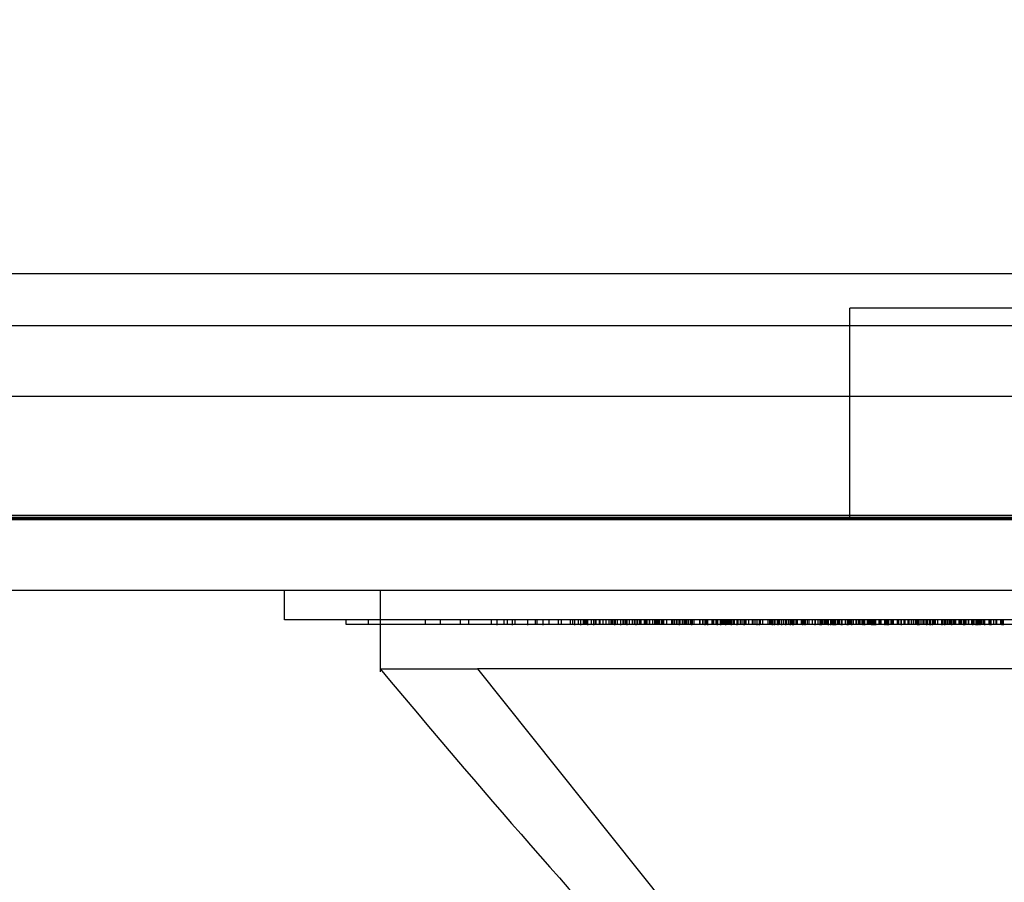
# Model space of a CAD drawing. Header units: inches. Extents: x 1 to 240, y -1 to 159.
# Tile 55 of 111: x 77.909 to 78.911, y 137.375 to 138.253. Entities that reach past the tile are written whole.
import ezdxf
from ezdxf.enums import TextEntityAlignment as Align
from ezdxf.lldxf.tags import DXFTag

# ---------------------------------------------------------------- set-up
doc = ezdxf.new("R2010")
doc.units = ezdxf.units.IN
doc.header["$MEASUREMENT"] = 0
for name, color, linetype in [('COM43543', 7, 'Continuous'), ('COM70219', 7, 'Continuous'), ('COM70657-14', 7, 'Continuous'), ('Default', 7, 'Continuous'), ('HAN13060', 7, 'Continuous'), ('HAN_NUT', 7, 'Continuous'), ('LAB20180', 7, 'Continuous')]:
    doc.layers.add(name, color=color, linetype=linetype)
doc.styles.add('SEACAD_Times_New_Roman', font='times.ttf')
tags = doc.linetypes.add('HIDDEN2', pattern=[0.1875, 0.125, -0.0625]).pattern_tags.tags
tags[6:7] = [DXFTag(74, 4), DXFTag(75, 0), DXFTag(340, '0'), DXFTag(46, 0.0), DXFTag(50, 0.0), DXFTag(44, 0.0), DXFTag(45, 0.0)]
tags[4:5] = [DXFTag(74, 4), DXFTag(75, 0), DXFTag(340, '0'), DXFTag(46, 0.0), DXFTag(50, 0.0), DXFTag(44, 0.0), DXFTag(45, 0.0)]
doc.dimstyles.new('HAMMOND_(STH_-_240x160)', dxfattribs={"dimtxt": 1, "dimasz": 1.25, "dimexe": 0.5, "dimexo": 0.5, "dimgap": 0.25, "dimtad": 0, "dimtih": 1, "dimtoh": 1, "dimzin": 0, "dimdsep": 46, "dimtxsty": 'SEACAD_Times_New_Roman', "dimblk1": '_SE_FILLED', "dimblk2": '_SE_FILLED', "dimsah": 1, "dimcen": 0.5, "dimadec": 0, "dimazin": 0, "dimtfac": 0.8, "dimtofl": 0, "dimtmove": 0, "dimatfit": 3, "dimfxl": 1, "dimtolj": 1, "dimtzin": 0, "dimarcsym": 0})

# ---------------------------------------------------------------- blocks, each defined once
blk = doc.blocks.new('SE4')
at = {"layer": 'COM43543', "color": 7, "linetype": 'HIDDEN2'}
for p, q in [((80.4219, 137.9417), (53.0596, 137.9417)), ((80.4219, 137.8697), (53.0596, 137.8697))]:
    blk.add_line(p, q, dxfattribs=at)
at = {"layer": 'COM70219', "color": 7, "linetype": 'HIDDEN2'}
for p, q in [((80.1617, 137.9945), (53.3227, 137.9945)), ((80.1617, 137.7485), (53.3227, 137.7485)), ((80.1617, 137.7465), (53.3227, 137.7465)), ((80.1617, 137.7455), (53.3227, 137.7455))]:
    blk.add_line(p, q, dxfattribs=at)
at = {"layer": 'COM70657-14', "color": 7, "linetype": 'HIDDEN2'}
blk.add_line((52.7867, 137.7445), (80.6957, 137.7445), dxfattribs=at)
at = {"layer": 'COM70657-14', "color": 7, "linetype": 'Continuous'}
blk.add_line((52.7867, 137.6725), (80.6957, 137.6725), dxfattribs=at)
at = {"layer": 'HAN13060', "color": 7, "linetype": 'HIDDEN2'}
blk.add_line((78.2758, 137.6725), (78.2758, 137.6375), dxfattribs=at)
at = {"layer": 'HAN13060', "color": 7, "linetype": 'Continuous'}
for p, q in [((78.2758, 137.6375), (78.2758, 137.5896)), ((78.2758, 137.5925), (78.3748, 137.5925)), ((78.3892, 137.5925), (78.3748, 137.5925)), ((78.3748, 137.5925), (78.6584, 137.2375)), ((78.4669, 137.5925), (78.3892, 137.5925)), ((80.0842, 137.5925), (78.4669, 137.5925))]:
    blk.add_line(p, q, dxfattribs=at)
blk.add_arc((85.4387, 143.5478), 9.3151, 219.74091, 222.64292, dxfattribs=at)
at = {"layer": 'HAN_NUT', "color": 7, "linetype": 'HIDDEN2'}
for p in [(79.0597, 137.9595), (78.7537, 137.7445)]:
    blk.add_line(p, (78.7537, 137.9595), dxfattribs=at)
at = {"layer": 'LAB20180', "color": 7, "linetype": 'Continuous'}
for p, q in [((78.1787, 137.6425), (78.1787, 137.6725)), ((80.4287, 137.6425), (78.1787, 137.6425)), ((78.2412, 137.6375), (78.2412, 137.6425)), ((78.3667, 137.6375), (78.2412, 137.6375)), ((80.2407, 137.6375), (78.3667, 137.6375)), ((78.4107, 137.6369), (78.4107, 137.6375)), ((78.4257, 137.6375), (78.4257, 137.6369)), ((78.4415, 137.6375), (78.4415, 137.6369)), ((78.5206, 137.6369), (78.5206, 137.6375)), ((78.5365, 137.6369), (78.5365, 137.6375)), ((78.5931, 137.6369), (78.5931, 137.6375)), ((78.6062, 137.6375), (78.6062, 137.6369)), ((78.6226, 137.6369), (78.6226, 137.6375)), ((78.646, 137.6375), (78.646, 137.6369)), ((78.675, 137.6369), (78.675, 137.6375)), ((78.7382, 137.6369), (78.7382, 137.6375)), ((78.7451, 137.6369), (78.7451, 137.6375)), ((78.7459, 137.6369), (78.7459, 137.6375)), ((78.7672, 137.6369), (78.7672, 137.6375)), ((78.769, 137.6369), (78.769, 137.6375)), ((78.7756, 137.6375), (78.7756, 137.6369)), ((78.7914, 137.6375), (78.7914, 137.6369)), ((78.8705, 137.6369), (78.8705, 137.6375)), ((78.8863, 137.6369), (78.8863, 137.6375))]:
    blk.add_line(p, q, dxfattribs=at)
at = {"layer": 'LAB20180', "color": 7, "linetype": 'HIDDEN2'}
for p, q in [((78.2642, 137.6375), (78.2642, 137.6425)), ((78.3221, 137.6375), (78.3221, 137.6425)), ((78.3374, 137.6375), (78.3374, 137.6425)), ((78.3575, 137.6375), (78.3575, 137.6425)), ((78.3662, 137.6375), (78.3662, 137.6425)), ((78.3893, 137.6375), (78.3893, 137.6425)), ((78.3949, 137.6369), (78.3949, 137.6432)), ((78.4021, 137.6375), (78.4021, 137.6425)), ((78.4056, 137.6375), (78.4056, 137.6425)), ((78.4107, 137.6375), (78.4107, 137.6432)), ((78.4133, 137.6375), (78.4133, 137.6425)), ((78.4257, 137.6432), (78.4257, 137.6375)), ((78.426, 137.6375), (78.426, 137.6425)), ((78.4339, 137.6375), (78.4339, 137.6425)), ((78.4357, 137.6375), (78.4357, 137.6425)), ((78.4415, 137.6432), (78.4415, 137.6375)), ((78.4477, 137.6375), (78.4477, 137.6425)), ((78.4478, 137.6375), (78.4478, 137.6425)), ((78.4573, 137.6375), (78.4573, 137.6425)), ((78.4604, 137.6375), (78.4604, 137.6425)), ((78.4694, 137.6375), (78.4694, 137.6425)), ((78.4719, 137.6375), (78.4719, 137.6425)), ((78.472, 137.6375), (78.472, 137.6425)), ((78.4737, 137.6432), (78.4737, 137.6369)), ((78.4778, 137.6375), (78.4778, 137.6425)), ((78.48, 137.6369), (78.48, 137.6432)), ((78.4829, 137.6375), (78.4829, 137.6425)), ((78.4841, 137.6375), (78.4841, 137.6425)), ((78.4854, 137.6375), (78.4854, 137.6425)), ((78.4863, 137.6375), (78.4863, 137.6425)), ((78.4868, 137.6432), (78.4868, 137.6369)), ((78.4909, 137.6375), (78.4909, 137.6425)), ((78.4932, 137.6369), (78.4932, 137.6432)), ((78.495, 137.6375), (78.495, 137.6425)), ((78.4958, 137.6375), (78.4958, 137.6425)), ((78.4992, 137.6375), (78.4992, 137.6425)), ((78.4997, 137.6375), (78.4997, 137.6425)), ((78.4997, 137.6375), (78.4997, 137.6425)), ((78.5029, 137.6375), (78.5029, 137.6425)), ((78.506, 137.6375), (78.506, 137.6425)), ((78.5089, 137.6375), (78.5089, 137.6425)), ((78.5109, 137.6375), (78.5109, 137.6425)), ((78.5114, 137.6375), (78.5114, 137.6425)), ((78.5115, 137.6375), (78.5115, 137.6425)), ((78.5129, 137.6375), (78.5129, 137.6425)), ((78.5146, 137.6369), (78.5146, 137.6432)), ((78.5155, 137.6375), (78.5155, 137.6425)), ((78.5175, 137.6375), (78.5175, 137.6425)), ((78.5206, 137.6375), (78.5206, 137.6432)), ((78.523, 137.6375), (78.523, 137.6425)), ((78.5236, 137.6375), (78.5236, 137.6425)), ((78.5242, 137.6375), (78.5242, 137.6425)), ((78.5258, 137.6375), (78.5258, 137.6425)), ((78.5271, 137.6369), (78.5271, 137.6432)), ((78.5296, 137.6375), (78.5296, 137.6425)), ((78.5325, 137.6375), (78.5325, 137.6425)), ((78.5327, 137.6375), (78.5327, 137.6425)), ((78.5345, 137.6375), (78.5345, 137.6425)), ((78.5365, 137.6375), (78.5365, 137.6432)), ((78.5365, 137.6375), (78.5365, 137.6425)), ((78.5379, 137.6375), (78.5379, 137.6425)), ((78.5401, 137.6375), (78.5401, 137.6425)), ((78.5401, 137.6375), (78.5401, 137.6425)), ((78.5413, 137.6375), (78.5413, 137.6425)), ((78.545, 137.6375), (78.545, 137.6425)), ((78.5454, 137.6375), (78.5454, 137.6425)), ((78.5454, 137.6375), (78.5454, 137.6425)), ((78.5464, 137.6375), (78.5464, 137.6425)), ((78.5477, 137.6375), (78.5477, 137.6425)), ((78.55, 137.6375), (78.55, 137.6425)), ((78.5504, 137.6375), (78.5504, 137.6425)), ((78.5532, 137.6375), (78.5532, 137.6425)), ((78.5534, 137.6375), (78.5534, 137.6425)), ((78.5552, 137.6375), (78.5552, 137.6425)), ((78.5568, 137.6375), (78.5568, 137.6425)), ((78.5572, 137.6375), (78.5572, 137.6425)), ((78.5575, 137.6375), (78.5575, 137.6425)), ((78.5581, 137.6375), (78.5581, 137.6425)), ((78.5588, 137.6375), (78.5588, 137.6425)), ((78.559, 137.6375), (78.559, 137.6425)), ((78.5591, 137.6375), (78.5591, 137.6425)), ((78.5601, 137.6375), (78.5601, 137.6425)), ((78.5602, 137.6375), (78.5602, 137.6425)), ((78.5622, 137.6375), (78.5622, 137.6425)), ((78.5633, 137.6375), (78.5633, 137.6425)), ((78.5645, 137.6375), (78.5645, 137.6425)), ((78.5675, 137.6375), (78.5675, 137.6425)), ((78.5725, 137.6375), (78.5725, 137.6425)), ((78.5726, 137.6375), (78.5726, 137.6425)), ((78.5731, 137.6375), (78.5731, 137.6425)), ((78.5738, 137.6375), (78.5738, 137.6425)), ((78.5755, 137.6375), (78.5755, 137.6425)), ((78.5775, 137.6375), (78.5775, 137.6425)), ((78.5779, 137.6375), (78.5779, 137.6425)), ((78.58, 137.6375), (78.58, 137.6425)), ((78.5806, 137.6369), (78.5806, 137.6432)), ((78.5809, 137.6375), (78.5809, 137.6425)), ((78.5811, 137.6375), (78.5811, 137.6425)), ((78.5834, 137.6375), (78.5834, 137.6425)), ((78.5853, 137.6375), (78.5853, 137.6425)), ((78.5853, 137.6375), (78.5853, 137.6425)), ((78.5858, 137.6375), (78.5858, 137.6425)), ((78.5871, 137.6375), (78.5871, 137.6425)), ((78.5883, 137.6375), (78.5883, 137.6425)), ((78.5898, 137.6375), (78.5898, 137.6425)), ((78.5919, 137.6375), (78.5919, 137.6425)), ((78.592, 137.6375), (78.592, 137.6425)), ((78.5922, 137.6375), (78.5922, 137.6425)), ((78.5929, 137.6375), (78.5929, 137.6425)), ((78.5931, 137.6375), (78.5931, 137.6432)), ((78.5935, 137.6375), (78.5935, 137.6425)), ((78.5937, 137.6375), (78.5937, 137.6425)), ((78.5954, 137.6375), (78.5954, 137.6425)), ((78.6012, 137.6375), (78.6012, 137.6425)), ((78.6014, 137.6375), (78.6014, 137.6425)), ((78.6042, 137.6375), (78.6042, 137.6425)), ((78.6046, 137.6375), (78.6046, 137.6425)), ((78.6062, 137.6432), (78.6062, 137.6375)), ((78.608, 137.6375), (78.608, 137.6425)), ((78.6094, 137.6369), (78.6094, 137.6432)), ((78.6135, 137.6375), (78.6135, 137.6425)), ((78.6139, 137.6375), (78.6139, 137.6425)), ((78.6142, 137.6375), (78.6142, 137.6425)), ((78.6144, 137.6375), (78.6144, 137.6425)), ((78.6154, 137.6375), (78.6154, 137.6425)), ((78.6155, 137.6375), (78.6155, 137.6425)), ((78.6177, 137.6375), (78.6177, 137.6425)), ((78.6179, 137.6375), (78.6179, 137.6425)), ((78.6187, 137.6432), (78.6187, 137.6369)), ((78.6195, 137.6375), (78.6195, 137.6425)), ((78.6196, 137.6375), (78.6196, 137.6425)), ((78.6221, 137.6375), (78.6221, 137.6425)), ((78.6226, 137.6375), (78.6226, 137.6432)), ((78.6237, 137.6375), (78.6237, 137.6425)), ((78.6242, 137.6375), (78.6242, 137.6425)), ((78.6249, 137.6375), (78.6249, 137.6425)), ((78.6257, 137.6375), (78.6257, 137.6425)), ((78.6265, 137.6375), (78.6265, 137.6425)), ((78.6272, 137.6432), (78.6272, 137.6369)), ((78.6274, 137.6375), (78.6274, 137.6425)), ((78.629, 137.6375), (78.629, 137.6425)), ((78.6304, 137.6375), (78.6304, 137.6425)), ((78.6315, 137.6375), (78.6315, 137.6425)), ((78.6323, 137.6375), (78.6323, 137.6425)), ((78.633, 137.6375), (78.633, 137.6425)), ((78.6333, 137.6369), (78.6333, 137.6432)), ((78.6351, 137.6375), (78.6351, 137.6425)), ((78.6352, 137.6375), (78.6352, 137.6425)), ((78.6364, 137.6375), (78.6364, 137.6425)), ((78.6387, 137.6432), (78.6387, 137.6369)), ((78.6402, 137.6375), (78.6402, 137.6425)), ((78.6424, 137.6375), (78.6424, 137.6425)), ((78.6442, 137.6375), (78.6442, 137.6425)), ((78.646, 137.6432), (78.646, 137.6375)), ((78.6464, 137.6369), (78.6464, 137.6432)), ((78.6466, 137.6375), (78.6466, 137.6425)), ((78.6472, 137.6375), (78.6472, 137.6425)), ((78.6483, 137.6375), (78.6483, 137.6425)), ((78.651, 137.6375), (78.651, 137.6425)), ((78.6546, 137.6375), (78.6546, 137.6425)), ((78.6547, 137.6375), (78.6547, 137.6425)), ((78.6555, 137.6375), (78.6555, 137.6425)), ((78.6575, 137.6375), (78.6575, 137.6425)), ((78.6591, 137.6432), (78.6591, 137.6369)), ((78.6618, 137.6369), (78.6618, 137.6432)), ((78.6627, 137.6375), (78.6627, 137.6425)), ((78.6628, 137.6375), (78.6628, 137.6425)), ((78.6652, 137.6375), (78.6652, 137.6425)), ((78.6706, 137.6375), (78.6706, 137.6425)), ((78.6725, 137.6375), (78.6725, 137.6425)), ((78.6733, 137.6375), (78.6733, 137.6425)), ((78.6741, 137.6375), (78.6741, 137.6425)), ((78.6745, 137.6375), (78.6745, 137.6425)), ((78.6749, 137.6375), (78.6749, 137.6425)), ((78.675, 137.6375), (78.675, 137.6432)), ((78.6755, 137.6375), (78.6755, 137.6425)), ((78.6768, 137.6432), (78.6768, 137.6369)), ((78.6779, 137.6375), (78.6779, 137.6425)), ((78.68, 137.6375), (78.68, 137.6425)), ((78.6809, 137.6369), (78.6809, 137.6432)), ((78.6819, 137.6375), (78.6819, 137.6425)), ((78.6822, 137.6375), (78.6822, 137.6425)), ((78.6825, 137.6375), (78.6825, 137.6425)), ((78.6826, 137.6375), (78.6826, 137.6425)), ((78.6847, 137.6369), (78.6847, 137.6432)), ((78.6847, 137.6375), (78.6847, 137.6425)), ((78.6847, 137.6375), (78.6847, 137.6425)), ((78.6865, 137.6375), (78.6865, 137.6425)), ((78.6883, 137.6432), (78.6883, 137.6369)), ((78.6897, 137.6375), (78.6897, 137.6425)), ((78.6918, 137.6375), (78.6918, 137.6425)), ((78.6933, 137.6369), (78.6933, 137.6432)), ((78.6935, 137.6375), (78.6935, 137.6425)), ((78.6942, 137.6375), (78.6942, 137.6425)), ((78.6947, 137.6375), (78.6947, 137.6425)), ((78.6957, 137.6369), (78.6957, 137.6432)), ((78.6963, 137.6369), (78.6963, 137.6432)), ((78.6981, 137.6375), (78.6981, 137.6425)), ((78.6998, 137.6375), (78.6998, 137.6425)), ((78.7004, 137.6375), (78.7004, 137.6425)), ((78.7045, 137.6375), (78.7045, 137.6425)), ((78.7056, 137.6432), (78.7056, 137.6369)), ((78.7058, 137.6375), (78.7058, 137.6425)), ((78.7066, 137.6375), (78.7066, 137.6425)), ((78.7073, 137.6375), (78.7073, 137.6425)), ((78.7082, 137.6369), (78.7082, 137.6432)), ((78.7085, 137.6375), (78.7085, 137.6425)), ((78.7107, 137.6375), (78.7107, 137.6425)), ((78.7124, 137.6375), (78.7124, 137.6425)), ((78.7156, 137.6375), (78.7156, 137.6425)), ((78.7181, 137.6432), (78.7181, 137.6369)), ((78.7189, 137.6375), (78.7189, 137.6425)), ((78.7216, 137.6375), (78.7216, 137.6425)), ((78.7234, 137.6369), (78.7234, 137.6432)), ((78.725, 137.6369), (78.725, 137.6432)), ((78.726, 137.6375), (78.726, 137.6425)), ((78.7275, 137.6375), (78.7275, 137.6425)), ((78.7282, 137.6375), (78.7282, 137.6425)), ((78.7292, 137.6375), (78.7292, 137.6425)), ((78.7299, 137.6375), (78.7299, 137.6425)), ((78.7303, 137.6375), (78.7303, 137.6425)), ((78.7315, 137.6375), (78.7315, 137.6425)), ((78.7319, 137.6369), (78.7319, 137.6432)), ((78.7343, 137.6369), (78.7343, 137.6432)), ((78.7345, 137.6375), (78.7345, 137.6425)), ((78.7357, 137.6375), (78.7357, 137.6425)), ((78.7366, 137.6369), (78.7366, 137.6432)), ((78.7382, 137.6375), (78.7382, 137.6432)), ((78.7395, 137.6369), (78.7395, 137.6432)), ((78.7396, 137.6375), (78.7396, 137.6425)), ((78.7416, 137.6375), (78.7416, 137.6425)), ((78.7417, 137.6375), (78.7417, 137.6425)), ((78.7419, 137.6375), (78.7419, 137.6425)), ((78.7419, 137.6375), (78.7419, 137.6425)), ((78.7423, 137.6375), (78.7423, 137.6425)), ((78.7431, 137.6375), (78.7431, 137.6425)), ((78.7451, 137.6375), (78.7451, 137.6432)), ((78.7451, 137.6375), (78.7451, 137.6425)), ((78.7459, 137.6375), (78.7459, 137.6432)), ((78.7493, 137.6375), (78.7493, 137.6425)), ((78.7514, 137.6369), (78.7514, 137.6432)), ((78.752, 137.6369), (78.752, 137.6432)), ((78.7535, 137.6375), (78.7535, 137.6425)), ((78.7542, 137.6375), (78.7542, 137.6425)), ((78.7554, 137.6375), (78.7554, 137.6425)), ((78.7558, 137.6369), (78.7558, 137.6432)), ((78.7574, 137.6375), (78.7574, 137.6425)), ((78.7603, 137.6375), (78.7603, 137.6425)), ((78.7608, 137.6375), (78.7608, 137.6425)), ((78.7629, 137.6375), (78.7629, 137.6425)), ((78.7633, 137.6375), (78.7633, 137.6425)), ((78.7633, 137.6375), (78.7633, 137.6425)), ((78.7642, 137.6375), (78.7642, 137.6425)), ((78.7661, 137.6375), (78.7661, 137.6425)), ((78.7667, 137.6375), (78.7667, 137.6425)), ((78.7668, 137.6432), (78.7668, 137.6369)), ((78.7672, 137.6375), (78.7672, 137.6432)), ((78.7682, 137.6375), (78.7682, 137.6425)), ((78.769, 137.6375), (78.769, 137.6432)), ((78.7717, 137.6375), (78.7717, 137.6425)), ((78.7719, 137.6375), (78.7719, 137.6425)), ((78.7734, 137.6375), (78.7734, 137.6425)), ((78.7747, 137.6375), (78.7747, 137.6425)), ((78.7749, 137.6375), (78.7749, 137.6425)), ((78.775, 137.6375), (78.775, 137.6425)), ((78.7756, 137.6432), (78.7756, 137.6375)), ((78.776, 137.6375), (78.776, 137.6425)), ((78.7766, 137.6375), (78.7766, 137.6425)), ((78.7768, 137.6375), (78.7768, 137.6425)), ((78.7771, 137.6432), (78.7771, 137.6369)), ((78.7784, 137.6432), (78.7784, 137.6369)), ((78.7784, 137.6432), (78.7784, 137.6369)), ((78.7784, 137.6375), (78.7784, 137.6425)), ((78.7791, 137.6375), (78.7791, 137.6425)), ((78.7803, 137.6369), (78.7803, 137.6432)), ((78.7837, 137.6375), (78.7837, 137.6425)), ((78.7844, 137.6375), (78.7844, 137.6425)), ((78.7851, 137.6375), (78.7851, 137.6425)), ((78.7855, 137.6375), (78.7855, 137.6425)), ((78.7893, 137.6432), (78.7893, 137.6369)), ((78.7894, 137.6375), (78.7894, 137.6425)), ((78.79, 137.6375), (78.79, 137.6425)), ((78.7909, 137.6375), (78.7909, 137.6425)), ((78.7914, 137.6432), (78.7914, 137.6375)), ((78.7916, 137.6432), (78.7916, 137.6369)), ((78.7928, 137.6369), (78.7928, 137.6432)), ((78.7932, 137.6369), (78.7932, 137.6432)), ((78.7934, 137.6375), (78.7934, 137.6425)), ((78.7956, 137.6375), (78.7956, 137.6425)), ((78.7971, 137.6375), (78.7971, 137.6425)), ((78.7982, 137.6375), (78.7982, 137.6425)), ((78.8022, 137.6375), (78.8022, 137.6425)), ((78.8037, 137.6375), (78.8037, 137.6425)), ((78.806, 137.6375), (78.806, 137.6425)), ((78.8064, 137.6369), (78.8064, 137.6432)), ((78.8091, 137.6375), (78.8091, 137.6425)), ((78.8101, 137.6375), (78.8101, 137.6425)), ((78.813, 137.6375), (78.813, 137.6425)), ((78.8137, 137.6375), (78.8137, 137.6425)), ((78.8142, 137.6375), (78.8142, 137.6425)), ((78.8166, 137.6375), (78.8166, 137.6425)), ((78.8186, 137.6375), (78.8186, 137.6425)), ((78.8206, 137.6375), (78.8206, 137.6425)), ((78.8211, 137.6375), (78.8211, 137.6425)), ((78.8215, 137.6375), (78.8215, 137.6425)), ((78.8227, 137.6432), (78.8227, 137.6369)), ((78.8228, 137.6375), (78.8228, 137.6425)), ((78.8234, 137.6369), (78.8234, 137.6432)), ((78.8243, 137.6369), (78.8243, 137.6432)), ((78.8262, 137.6375), (78.8262, 137.6425)), ((78.8282, 137.6375), (78.8282, 137.6425)), ((78.8293, 137.6375), (78.8293, 137.6425)), ((78.8294, 137.6375), (78.8294, 137.6425)), ((78.8313, 137.6375), (78.8313, 137.6425)), ((78.8316, 137.6432), (78.8316, 137.6369)), ((78.8316, 137.6375), (78.8316, 137.6425)), ((78.833, 137.6375), (78.833, 137.6425)), ((78.8331, 137.6375), (78.8331, 137.6425)), ((78.835, 137.6375), (78.835, 137.6425)), ((78.8351, 137.6375), (78.8351, 137.6425)), ((78.8352, 137.6432), (78.8352, 137.6369)), ((78.8353, 137.6375), (78.8353, 137.6425)), ((78.8356, 137.6375), (78.8356, 137.6425)), ((78.8359, 137.6369), (78.8359, 137.6432)), ((78.8359, 137.6369), (78.8359, 137.6432)), ((78.8379, 137.6369), (78.8379, 137.6432)), ((78.8384, 137.6375), (78.8384, 137.6425)), ((78.8393, 137.6375), (78.8393, 137.6425)), ((78.8406, 137.6375), (78.8406, 137.6425)), ((78.8409, 137.6375), (78.8409, 137.6425)), ((78.8433, 137.6375), (78.8433, 137.6425)), ((78.8473, 137.6375), (78.8473, 137.6425)), ((78.8474, 137.6432), (78.8474, 137.6369)), ((78.8474, 137.6375), (78.8474, 137.6425)), ((78.8475, 137.6375), (78.8475, 137.6425)), ((78.8482, 137.6375), (78.8482, 137.6425)), ((78.8485, 137.6375), (78.8485, 137.6425)), ((78.8502, 137.6369), (78.8502, 137.6432)), ((78.851, 137.6375), (78.851, 137.6425)), ((78.8527, 137.6375), (78.8527, 137.6425)), ((78.8531, 137.6375), (78.8531, 137.6425)), ((78.8531, 137.6375), (78.8531, 137.6425)), ((78.8546, 137.6375), (78.8546, 137.6425)), ((78.8556, 137.6375), (78.8556, 137.6425)), ((78.8559, 137.6375), (78.8559, 137.6425)), ((78.8563, 137.6375), (78.8563, 137.6425)), ((78.8575, 137.6369), (78.8575, 137.6432)), ((78.8592, 137.6375), (78.8592, 137.6425)), ((78.8594, 137.6375), (78.8594, 137.6425)), ((78.8602, 137.6375), (78.8602, 137.6425)), ((78.8614, 137.6375), (78.8614, 137.6425)), ((78.8615, 137.6375), (78.8615, 137.6425)), ((78.865, 137.6375), (78.865, 137.6425)), ((78.8658, 137.6375), (78.8658, 137.6425)), ((78.8659, 137.6375), (78.8659, 137.6425)), ((78.8661, 137.6375), (78.8661, 137.6425)), ((78.8663, 137.6375), (78.8663, 137.6425)), ((78.867, 137.6375), (78.867, 137.6425)), ((78.8675, 137.6375), (78.8675, 137.6425)), ((78.8697, 137.6369), (78.8697, 137.6432)), ((78.8703, 137.6375), (78.8703, 137.6425)), ((78.8705, 137.6375), (78.8705, 137.6432)), ((78.8706, 137.6369), (78.8706, 137.6432)), ((78.8719, 137.6375), (78.8719, 137.6425)), ((78.8744, 137.6375), (78.8744, 137.6425)), ((78.8748, 137.6375), (78.8748, 137.6425)), ((78.8778, 137.6375), (78.8778, 137.6425)), ((78.8779, 137.6375), (78.8779, 137.6425)), ((78.8785, 137.6432), (78.8785, 137.6369)), ((78.8802, 137.6375), (78.8802, 137.6425)), ((78.8821, 137.6369), (78.8821, 137.6432)), ((78.8823, 137.6375), (78.8823, 137.6425)), ((78.8835, 137.6369), (78.8835, 137.6432)), ((78.8838, 137.6432), (78.8838, 137.6369)), ((78.8849, 137.6375), (78.8849, 137.6425)), ((78.8852, 137.6375), (78.8852, 137.6425)), ((78.8861, 137.6375), (78.8861, 137.6425)), ((78.8863, 137.6375), (78.8863, 137.6432)), ((78.8869, 137.6375), (78.8869, 137.6425)), ((78.8875, 137.6375), (78.8875, 137.6425)), ((78.8894, 137.6375), (78.8894, 137.6425)), ((78.8896, 137.6375), (78.8896, 137.6425)), ((78.8904, 137.6375), (78.8904, 137.6425)), ((78.8906, 137.6375), (78.8906, 137.6425)), ((78.8907, 137.6432), (78.8907, 137.6369)), ((78.8954, 137.6375), (78.8954, 137.6425)), ((78.8955, 137.6375), (78.8955, 137.6425)), ((78.8963, 137.6432), (78.8963, 137.6369)), ((78.8967, 137.6369), (78.8967, 137.6432)), ((78.8973, 137.6375), (78.8973, 137.6425)), ((78.8975, 137.6369), (78.8975, 137.6432)), ((78.9002, 137.6375), (78.9002, 137.6425)), ((78.9027, 137.6375), (78.9027, 137.6425)), ((78.9031, 137.6375), (78.9031, 137.6425)), ((78.9072, 137.6375), (78.9072, 137.6425)), ((78.9087, 137.6369), (78.9087, 137.6432)), ((78.9092, 137.6432), (78.9092, 137.6369)), ((78.9099, 137.6369), (78.9099, 137.6432))]:
    blk.add_line(p, q, dxfattribs=at)
blk = doc.blocks.new('DMBLK3165')
at = {"layer": 'Default', "linetype": 'Continuous'}
for points in [[(54.3658, 134.5052), (54.3658, 134.9218), (53.1158, 134.7135)], [(79.1157, 134.5052), (80.3657, 134.7135), (79.1157, 134.9218)]]:
    blk.add_hatch(color=7, dxfattribs=at).paths.add_polyline_path(points)
at = {"layer": 'Default', "color": 7, "linetype": 'Continuous'}
for p, q in [((53.1158, 137.7447), (53.1158, 134.2135)), ((80.3657, 137.7532), (80.3657, 134.2135)), ((53.1158, 134.7135), (63.1443, 134.7135)), ((70.3372, 134.7135), (80.3657, 134.7135))]:
    blk.add_line(p, q, dxfattribs=at)
at = {"layer": 'Default', "color": 7, "linetype": 'Continuous', "style": 'SEACAD_Times_New_Roman'}
for s, p in [('27.25', (65.0346, 135.2135)), ('DOOR', (64.6436, 133.7135)), ('OPENING', (63.4943, 132.2135))]:
    blk.add_text(s, height=1, dxfattribs=at).set_placement(p, align=Align.TOP_LEFT)
blk = doc.blocks.new('_SE_FILLED')
at = {"color": 0}
blk.add_line((0, 0), (-1, 0), dxfattribs=at)
blk.add_solid([(0, 0), (-1, -0.1665), (-1, 0.1665), (0, 0)], dxfattribs=at)

msp = doc.modelspace()

# ---------------------------------------------------------------- block references
at = {"layer": 'Default'}
msp.add_blockref('SE4', (0, 0), dxfattribs=at)

# ---------------------------------------------------------------- dimensions: what is measured, and where the dimension line sits
at = {"layer": 'Default', "color": 7, "linetype": 'Continuous'}
dim = msp.add_linear_dim(base=(53.1158, 134.7135), p1=(53.1158, 138.2447), p2=(80.3657, 138.2532), angle=0.0179, text='\\A1;<>\\PDOOR\\XOPENING', dimstyle='HAMMOND_(STH_-_240x160)', dxfattribs=at)
dim.commit()
dim.dimension.update_dxf_attribs({"geometry": 'DMBLK3165', "text_midpoint": (66.7408, 134.7135), "dimtype": 161})

doc.saveas('drawing.dxf')
